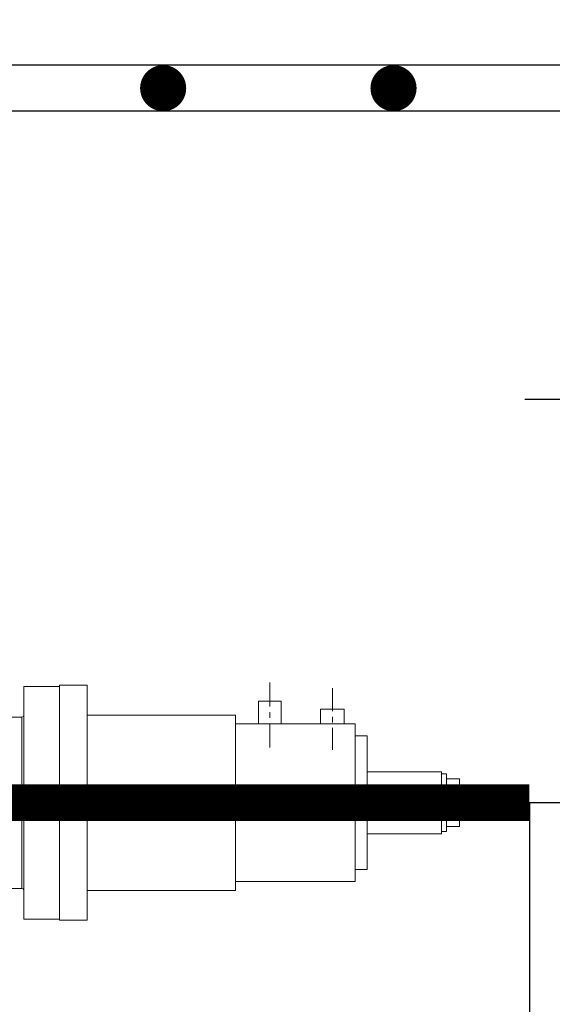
# Model space of a CAD drawing. Header units: inches. Extents: x 0 to 1544102, y 0 to 23144100.
# Tile 75 of 203: x 249890 to 251046, y 122272 to 124409. Entities that reach past the tile are written whole.
import ezdxf

# ---------------------------------------------------------------- set-up
doc = ezdxf.new("R2010")
doc.units = ezdxf.units.IN
doc.header["$LTSCALE"] = 1800
doc.header["$MEASUREMENT"] = 0
doc.linetypes.add('CENTER', pattern=[2, 1.25, -0.25, 0.25, -0.25])
doc.layers.get('0').update_dxf_attribs({"color": 253})
for name, color, linetype in [('AUX COL', 1, 'Continuous'), ('CEN', 2, 'CENTER'), ('GRID', 251, 'CENTER'), ('STEEL', 231, 'Continuous')]:
    doc.layers.add(name, color=color, linetype=linetype)
doc.layers.add('DIM', color=4, linetype='Continuous', lineweight=18)
doc.layers.add('EQUIP', color=8, linetype='Continuous', lineweight=9)
doc.styles.add('ROMANS', font='romans.shx')
doc.dimstyles.new('STANDARD1', dxfattribs={"dimtxt": 300, "dimasz": 250, "dimexe": 0, "dimexo": 0, "dimgap": 80, "dimtad": 1, "dimdec": 0, "dimzin": 0, "dimdsep": 46, "dimtxsty": 'ROMANS', "dimcen": 0, "dimclrd": 4, "dimclre": 4, "dimclrt": 4, "dimadec": 0, "dimazin": 0, "dimtfac": 0.09, "dimtdec": 0, "dimtix": 1, "dimtofl": 0, "dimtmove": 0, "dimatfit": 3, "dimfxl": 1, "dimtolj": 1, "dimtzin": 0, "dimarcsym": 0})

# ---------------------------------------------------------------- blocks, each defined once
blk = doc.blocks.new('*D119')
at = {"layer": 'DIM', "color": 4, "lineweight": -2, "transparency": 16777216}
for p, q in [((249001.2, 124531), (248751.2, 124531)), ((249251.2, 124209.9), (249251.2, 124531)), ((249836.2, 124309.9), (249836.2, 124531)), ((250086.2, 124531), (251267.6, 124531))]:
    blk.add_line(p, q, dxfattribs=at)
at = {"layer": 'DIM', "color": 4, "transparency": 16777216}
for points in [[(249001.2, 124572.6), (249001.2, 124489.3), (249251.2, 124531)], [(250086.2, 124572.6), (250086.2, 124489.3), (249836.2, 124531)]]:
    blk.add_solid(points, dxfattribs=at)
at = {"layer": 'DIM', "color": 4, "transparency": 16777216, "insert": (250801.9, 124761), "char_height": 300, "attachment_point": 5, "style": 'ROMANS'}
blk.add_mtext('\\A1;585', dxfattribs=at)
blk = doc.blocks.new('*D120')
at = {"layer": 'DIM', "color": 4, "lineweight": -2, "transparency": 16777216}
for p, q in [((249251.2, 124209.9), (249251.2, 125281.9)), ((249501.2, 125281.9), (252001.2, 125281.9)), ((252251.2, 124209.9), (252251.2, 125281.9))]:
    blk.add_line(p, q, dxfattribs=at)
at = {"layer": 'DIM', "color": 4, "transparency": 16777216}
for points in [[(249501.2, 125323.5), (249501.2, 125240.2), (249251.2, 125281.9)], [(252001.2, 125323.5), (252001.2, 125240.2), (252251.2, 125281.9)]]:
    blk.add_solid(points, dxfattribs=at)
at = {"layer": 'DIM', "color": 4, "transparency": 16777216, "insert": (250751.2, 125511.9), "char_height": 300, "attachment_point": 5, "style": 'ROMANS'}
blk.add_mtext('\\A1;3000', dxfattribs=at)
blk = doc.blocks.new('*D111')
at = {"layer": 'DIM', "color": 4, "lineweight": -2, "transparency": 16777216}
for p, q in [((247326.2, 122709.9), (247326.2, 120523.7)), ((250996.2, 122709.9), (250996.2, 120523.7)), ((247576.2, 120523.7), (250746.2, 120523.7))]:
    blk.add_line(p, q, dxfattribs=at)
at = {"layer": 'DIM', "color": 4, "transparency": 16777216}
for points in [[(247576.2, 120565.3), (247576.2, 120482), (247326.2, 120523.7)], [(250746.2, 120565.3), (250746.2, 120482), (250996.2, 120523.7)]]:
    blk.add_solid(points, dxfattribs=at)
at = {"layer": 'DIM', "color": 4, "transparency": 16777216, "insert": (248281.1, 120753.7), "char_height": 300, "attachment_point": 5, "style": 'ROMANS'}
blk.add_mtext('\\A1;3670', dxfattribs=at)
blk = doc.blocks.new('AUX COLUMNS')
at = {"layer": 'GRID'}
blk.add_line((-115537.8, 58415), (-139737.8, 58415), dxfattribs=at)
blk = doc.blocks.new('OVERLOAD VALVE')
for p, q in [((1596.5, 260.8), (1596.5, 208.9)), ((1062.8, 252.1), (1062.8, -190.3)), ((1140, 252.1), (1062.8, 252.1)), ((1140, 254.6), (1140, 252.1)), ((1200.2, 254.6), (1140, 254.6)), ((1140, -252.6), (1140, 252.1)), ((1200.2, -190.3), (1200.2, 254.6)), ((1732.5, 248), (1732.5, 198.4)), ((1571.8, 220), (1596.5, 220)), ((1571.8, 170.8), (1571.8, 220)), ((1621.2, 220), (1596.5, 220)), ((1621.2, 170.8), (1621.2, 220)), ((1596.5, 196.5), (1596.5, 184.2)), ((1706.3, 203), (1732.5, 203)), ((1706.3, 170.8), (1706.3, 203)), ((1757.7, 203), (1732.5, 203)), ((1757.7, 170.8), (1757.7, 203)), ((1058.2, 185.7), (971.8, 185.7)), ((1058.2, 185.7), (1061.3, 186.7)), ((1058.2, 185.7), (1058.2, 0)), ((1061.3, 186.7), (1062.8, 189.8)), ((1521.7, 189.8), (1200.2, 189.8)), ((1521.7, 189.8), (1521.7, -190.3)), ((1596.5, 171.3), (1596.5, 119.4)), ((1732.5, 186), (1732.5, 173.7)), ((1781.9, 170.8), (1521.7, 170.8)), ((1732.5, 162), (1732.5, 114.2)), ((1781.9, 170.8), (1781.9, -171.3)), ((1808.1, 145.1), (1781.9, 145.1)), ((1808.1, -67.4), (1808.1, 145.1)), ((1968.9, 66.9), (1808.1, 66.9)), ((1968.9, 62.2), (1968.9, 66.9)), ((1979.7, 62.2), (1968.9, 62.2)), ((1968.9, 62.2), (1968.9, -67.4)), ((1979.7, 51.4), (1979.7, 62.2)), ((2008, 51.4), (1979.7, 51.4)), ((1979.7, 51.4), (1979.7, -62.8)), ((2008, 0), (2008, 51.4)), ((1062.8, 31.4), (1140, 31.4)), ((1058.2, -186.2), (1058.2, 0)), ((1060.3, 0), (1072.6, 0)), ((1085, 0), (1144.1, 0)), ((1098.8, 4.6), (1097.8, 0)), ((1097.8, 0), (1098.8, -5.1)), ((1101.4, 8.2), (1098.8, 4.6)), ((1105.5, 11.3), (1101.4, 8.2)), ((1110.7, 12.3), (1105.5, 11.3)), ((1115.3, 11.3), (1110.7, 12.3)), ((1119.4, 8.2), (1115.3, 11.3)), ((1122.5, 4.6), (1119.4, 8.2)), ((1123, 0), (1122.5, 4.6)), ((1122.5, -5.1), (1123, 0)), ((1157, 0), (1169.3, 0)), ((1181.7, 0), (1243.9, 0)), ((1256.3, 0), (1269.1, 0)), ((1281.5, 0), (1347.3, 0)), ((1359.7, 0), (1373.1, 0)), ((1385.4, 0), (1447.6, 0)), ((1460, 0), (1472.9, 0)), ((1485.2, 0), (1547.4, 0)), ((1559.8, 0), (1572.7, 0)), ((1585, 0), (1647.8, 0)), ((1660.1, 0), (1664.1, 0)), ((1676.9, 0), (1739.2, 0)), ((1751.5, 0), (1763.9, 0)), ((1776.7, 0), (1839, 0)), ((1851.3, 0), (1863.7, 0)), ((1877.1, 0), (1942.7, 0)), ((1955, 0), (1967.4, 0)), ((1979.7, 0), (2022.4, 0)), ((2008, 0), (2008, -52)), ((1098.8, -5.1), (1101.4, -8.7)), ((1101.4, -8.7), (1105.5, -11.8)), ((1105.5, -11.8), (1110.7, -12.3)), ((1110.7, -12.3), (1115.3, -11.8)), ((1115.3, -11.8), (1119.4, -8.7)), ((1119.4, -8.7), (1122.5, -5.1)), ((1062.8, -31.9), (1140, -31.9)), ((1979.7, -62.8), (1968.9, -62.8)), ((2008, -52), (1979.7, -52)), ((1808.1, -67.4), (1808.1, -145.1)), ((1968.9, -67.4), (1808.1, -67.4)), ((1808.1, -145.1), (1781.9, -145.1)), ((1058.2, -186.2), (971.8, -186.2)), ((1061.3, -187.3), (1058.2, -186.2)), ((1062.8, -190.3), (1061.3, -187.3)), ((1062.8, -252.6), (1062.8, -190.3)), ((1200.2, -190.3), (1200.2, -255.2)), ((1521.7, -190.3), (1200.2, -190.3)), ((1781.9, -171.3), (1521.7, -171.3)), ((1140, -252.6), (1062.8, -252.6)), ((1140, -255.2), (1140, -252.6)), ((1200.2, -255.2), (1140, -255.2))]:
    blk.add_line(p, q)

msp = doc.modelspace()

# ---------------------------------------------------------------- linework, layer by layer
at = {"layer": 'CEN'}
msp.add_line((244496.2, 122709.89), (252196.2, 122709.89), dxfattribs=at)
at = {"layer": 'STEEL'}
for points in [[(252351.2, 124309.89), (249151.2, 124309.89), (249151.2, 121109.89), (252351.2, 121109.89)], [(252251.2, 124209.89), (249251.2, 124209.89), (249251.2, 121209.89), (252251.2, 121209.89)]]:
    msp.add_lwpolyline(points, close=True, dxfattribs=at)
at = {"layer": 'STEEL', "const_width": 50}
for points in [[(250176.2, 124259.89, 1), (250226.2, 124259.89, 1)], [(250676.2, 124259.89, 1), (250726.2, 124259.89, 1)]]:
    msp.add_lwpolyline(points, format="xyb", close=True, dxfattribs=at)
at = {"layer": 'STEEL', "const_width": 80}
msp.add_lwpolyline([(247326.2, 122709.89), (250996.2, 122709.89)], dxfattribs=at)

# ---------------------------------------------------------------- block references
at = {"layer": 'AUX COL'}
msp.add_blockref('AUX COLUMNS', (390374.01, 65169.86), dxfattribs=at)
at = {"layer": 'EQUIP'}
msp.add_blockref('OVERLOAD VALVE', (248836.23, 122709.89), dxfattribs=at)

# ---------------------------------------------------------------- dimensions: what is measured, and where the dimension line sits
at = {"layer": 'DIM'}
dim = msp.add_linear_dim(base=(252251.2, 125281.87), p1=(249251.2, 124209.89), p2=(252251.2, 124209.89), dimstyle='STANDARD1', dxfattribs=at)
dim.commit()
dim.dimension.update_dxf_attribs({"geometry": '*D120', "text_midpoint": (250751.2, 125511.87)})
for base, p1, p2, picture, middle in [((249836.2, 124530.95), (249251.2, 124209.89), (249836.2, 124309.89), '*D119', (250801.91, 124530.95)), ((250996.2, 120523.65), (247326.2, 122709.89), (250996.2, 122709.89), '*D111', (248281.09, 120523.65))]:
    dim = msp.add_linear_dim(base=base, p1=p1, p2=p2, dimstyle='STANDARD1', dxfattribs=at)
    dim.commit()
    dim.dimension.update_dxf_attribs({"geometry": picture, "text_midpoint": middle, "dimtype": 160})

doc.saveas('drawing.dxf')
